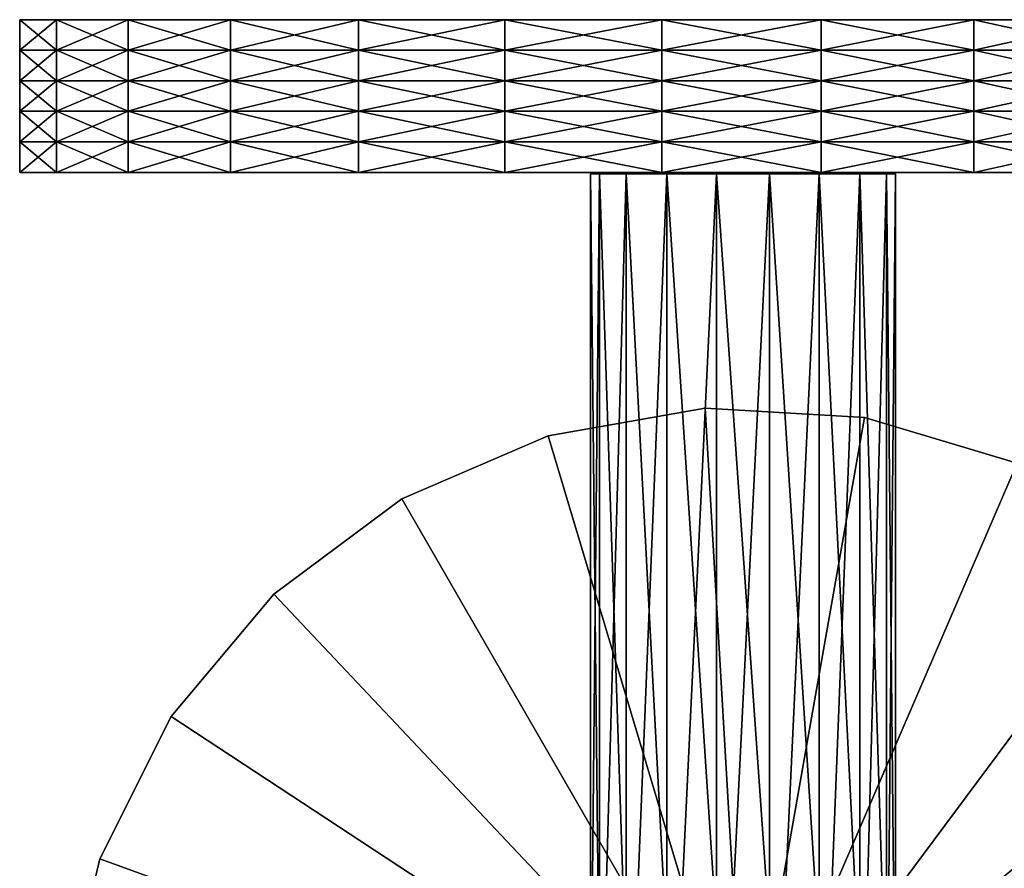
# Model space of a CAD drawing. Header units: centimetres. Extents: x -31.1 to -11.1, y -8 to 3.6.
# Tile 7 of 8: x -25.8 to -19.4, y -2 to 3.6. Entities that reach past the tile are written whole.
import ezdxf

# ---------------------------------------------------------------- set-up
doc = ezdxf.new("R2010")
doc.units = ezdxf.units.CM
doc.layers.add('MIRROR', color=7, linetype='Continuous', true_color=0xdf7fff)
doc.layers.add('TABIQUES', color=7, linetype='Continuous', true_color=0xe5a6d7)

msp = doc.modelspace()

# ---------------------------------------------------------------- meshes
at = {"layer": 'MIRROR'}
mesh = msp.add_polyface(dxfattribs=at)
corners = [(-20.1101, -3.3675, 91.678), (-20.1704, -3.0254, 91.678), (-20.344, -2.7247, 91.678), (-20.6101, -2.5014, 91.678), (-20.9364, -2.3826, 91.678), (-21.2837, -2.3826, 91.678), (-21.6101, -2.5014, 91.678), (-21.8761, -2.7247, 91.678), (-22.0498, -3.0254, 91.678), (-22.1101, -3.3675, 91.678), (-22.0498, -3.7095, 91.678), (-21.8761, -4.0102, 91.678), (-21.6101, -4.2335, 91.678), (-21.2837, -4.3523, 91.678), (-20.9364, -4.3523, 91.678), (-20.6101, -4.2335, 91.678), (-20.344, -4.0102, 91.678), (-20.1704, -3.7095, 91.678), (-20.11, -3.3675, 60.9609), (-20.1703, -3.0254, 61.3028), (-20.344, -2.7247, 61.6034), (-20.61, -2.5014, 61.8265), (-20.9364, -2.3827, 61.9452), (-21.2837, -2.3827, 61.9452), (-21.61, -2.5014, 61.8265), (-21.8761, -2.7247, 61.6034), (-22.0497, -3.0254, 61.3028), (-22.11, -3.3675, 60.9609), (-22.0497, -3.7095, 60.6191), (-21.8761, -4.0102, 60.3185), (-21.61, -4.2335, 60.0954), (-21.2837, -4.3523, 59.9766), (-20.9364, -4.3523, 59.9766), (-20.61, -4.2335, 60.0954), (-20.344, -4.0102, 60.3185), (-20.1703, -3.7095, 60.6191), (-20.11, 2.5621, 60.9578), (-20.1703, 2.5623, 61.2999), (-20.344, 2.5624, 61.6006), (-20.61, 2.5626, 61.8239), (-20.9364, 2.5626, 61.9426), (-21.2837, 2.5626, 61.9426), (-21.61, 2.5626, 61.8239), (-21.8761, 2.5624, 61.6006), (-22.0497, 2.5623, 61.2999), (-22.11, 2.5621, 60.9578), (-22.0497, 2.5619, 60.6158), (-21.8761, 2.5618, 60.315), (-21.61, 2.5617, 60.0918), (-21.2837, 2.5616, 59.973), (-20.9364, 2.5616, 59.973), (-20.61, 2.5617, 60.0918), (-20.344, 2.5618, 60.315), (-20.1703, 2.5619, 60.6158), (-20.1101, -3.3675, 108.8041), (-20.1704, -3.0254, 108.8041), (-20.3441, -2.7247, 108.8041), (-20.6101, -2.5014, 108.8041), (-20.9365, -2.3826, 108.8041), (-21.2837, -2.3826, 108.8041), (-21.6101, -2.5014, 108.8041), (-21.8761, -2.7247, 108.8041), (-22.0498, -3.0254, 108.8041), (-22.1101, -3.3675, 108.8041), (-22.0498, -3.7095, 108.8041), (-21.8761, -4.0102, 108.8041), (-21.6101, -4.2335, 108.8041), (-21.2837, -4.3523, 108.8041), (-20.9365, -4.3523, 108.8041), (-20.6101, -4.2335, 108.8041), (-20.3441, -4.0102, 108.8041), (-20.1704, -3.7095, 108.8041), (-20.11, -3.3675, 92.9759), (-20.1703, -3.0254, 92.9759), (-20.344, -2.7247, 92.9759), (-20.61, -2.5014, 92.9759), (-20.9364, -2.3826, 92.9759), (-21.2837, -2.3826, 92.9759), (-21.61, -2.5014, 92.9759), (-21.8761, -2.7247, 92.9759), (-22.0497, -3.0254, 92.9759), (-22.11, -3.3675, 92.9759), (-22.0497, -3.7095, 92.9759), (-21.8761, -4.0102, 92.9759), (-21.61, -4.2335, 92.9759), (-21.2837, -4.3523, 92.9759), (-20.9364, -4.3523, 92.9759), (-20.61, -4.2335, 92.9759), (-20.344, -4.0102, 92.9759), (-20.1703, -3.7095, 92.9759)]
mesh.append_faces([[corners[k] for k in face] for face in [(1, 2, 0), (53, 52, 36), (55, 56, 54), (89, 88, 72)]], dxfattribs={"vtx1": -1})
mesh.append_faces([[corners[k] for k in face] for face in [(2, 3, 0), (3, 4, 0), (4, 5, 0), (5, 6, 0), (6, 7, 0), (7, 8, 0), (8, 9, 0), (9, 10, 0), (10, 11, 0), (11, 12, 0), (12, 13, 0), (13, 14, 0), (14, 15, 0), (15, 16, 0), (39, 38, 36), (40, 39, 36), (41, 40, 36), (42, 41, 36), (43, 42, 36), (44, 43, 36), (45, 44, 36), (46, 45, 36), (47, 46, 36), (48, 47, 36), (49, 48, 36), (50, 49, 36), (51, 50, 36), (52, 51, 36), (56, 57, 54), (57, 58, 54), (58, 59, 54), (59, 60, 54), (60, 61, 54), (61, 62, 54), (62, 63, 54), (63, 64, 54), (64, 65, 54), (65, 66, 54), (66, 67, 54), (67, 68, 54), (68, 69, 54), (69, 70, 54), (75, 74, 72), (76, 75, 72), (77, 76, 72), (78, 77, 72), (79, 78, 72), (80, 79, 72), (81, 80, 72), (82, 81, 72), (83, 82, 72), (84, 83, 72), (85, 84, 72), (86, 85, 72), (87, 86, 72), (88, 87, 72)]], dxfattribs={"vtx1": -1, "vtx2": -1})
mesh.append_faces([[corners[k] for k in face] for face in [(0, 18, 19), (19, 1, 0), (1, 19, 20), (20, 2, 1), (2, 20, 21), (21, 3, 2), (3, 21, 22), (22, 4, 3), (4, 22, 23), (23, 5, 4), (5, 23, 24), (24, 6, 5), (6, 24, 25), (25, 7, 6), (7, 25, 26), (26, 8, 7), (8, 26, 27), (27, 9, 8), (9, 27, 28), (28, 10, 9), (10, 28, 29), (29, 11, 10), (11, 29, 30), (30, 12, 11), (12, 30, 31), (31, 13, 12), (13, 31, 32), (32, 14, 13), (14, 32, 33), (33, 15, 14), (15, 33, 34), (34, 16, 15), (16, 34, 35), (35, 17, 16), (17, 35, 18), (18, 0, 17), (18, 36, 37), (37, 19, 18), (19, 37, 38), (38, 20, 19), (20, 38, 39), (39, 21, 20), (21, 39, 40), (40, 22, 21), (22, 40, 41), (41, 23, 22), (23, 41, 42), (42, 24, 23), (24, 42, 43), (43, 25, 24), (25, 43, 44), (44, 26, 25), (26, 44, 45), (45, 27, 26), (27, 45, 46), (46, 28, 27), (28, 46, 47), (47, 29, 28), (29, 47, 48), (48, 30, 29), (30, 48, 49), (49, 31, 30), (31, 49, 50), (50, 32, 31), (32, 50, 51), (51, 33, 32), (33, 51, 52), (52, 34, 33), (34, 52, 53), (53, 35, 34), (35, 53, 36), (36, 18, 35), (16, 17, 0), (38, 37, 36), (54, 72, 73), (73, 55, 54), (55, 73, 74), (74, 56, 55), (56, 74, 75), (75, 57, 56), (57, 75, 76), (76, 58, 57), (58, 76, 77), (77, 59, 58), (59, 77, 78), (78, 60, 59), (60, 78, 79), (79, 61, 60), (61, 79, 80), (80, 62, 61), (62, 80, 81), (81, 63, 62), (63, 81, 82), (82, 64, 63), (64, 82, 83), (83, 65, 64), (65, 83, 84), (84, 66, 65), (66, 84, 85), (85, 67, 66), (67, 85, 86), (86, 68, 67), (68, 86, 87), (87, 69, 68), (69, 87, 88), (88, 70, 69), (70, 88, 89), (89, 71, 70), (71, 89, 72), (72, 54, 71), (70, 71, 54), (74, 73, 72)]], dxfattribs={"vtx2": -1})
at = {"layer": 'TABIQUES'}
mesh = msp.add_polyface(dxfattribs=at)
corners = [(-25.1399, 3.5721, 63.6234), (-25.6088, 3.5721, 62.6897), (-25.6088, 3.3721, 62.6897), (-25.8498, 3.3721, 61.673), (-25.8498, 3.5721, 61.673), (-25.8498, 3.3721, 60.6282), (-25.8498, 3.5721, 60.6282), (-25.6088, 3.3721, 59.6115), (-25.6088, 3.5721, 59.6115), (-25.1399, 3.3721, 58.6778), (-25.1399, 3.3721, 63.6234), (-25.6088, 3.1721, 62.6897), (-25.8498, 3.1721, 61.673), (-25.8498, 3.1721, 60.6282), (-25.6088, 3.1721, 59.6115), (-25.1399, 3.1721, 58.6778), (-25.1399, 3.1721, 63.6234), (-25.6088, 2.9721, 62.6897), (-25.8498, 2.9721, 61.673), (-25.8498, 2.9721, 60.6282), (-25.6088, 2.9721, 59.6115), (-25.1399, 2.9721, 58.6778), (-25.1399, 2.9721, 63.6234), (-25.6088, 2.7721, 62.6897), (-25.8498, 2.7721, 61.673), (-25.8498, 2.7721, 60.6282), (-25.6088, 2.7721, 59.6115), (-25.1399, 2.7721, 58.6778), (-25.1399, 2.7721, 63.6234), (-25.6088, 2.5721, 62.6897), (-25.8498, 2.5721, 61.673), (-25.8498, 2.5721, 60.6282), (-25.6088, 2.5721, 59.6115), (-25.1399, 2.5721, 58.6778)]
mesh.append_faces([[corners[k] for k in face] for face in [(1, 3, 2), (4, 5, 3), (6, 7, 5), (8, 9, 7), (2, 12, 11), (3, 13, 12), (5, 14, 13), (7, 15, 14), (11, 18, 17), (12, 19, 18), (13, 20, 19), (14, 21, 20), (17, 24, 23), (18, 25, 24), (19, 26, 25), (20, 27, 26), (23, 30, 29), (24, 31, 30), (25, 32, 31), (26, 33, 32)]], dxfattribs={"vtx0": -1})
mesh.append_faces([[corners[k] for k in face] for face in [(0, 1, 2), (1, 4, 3), (4, 6, 5), (6, 8, 7), (10, 2, 11), (2, 3, 12), (3, 5, 13), (5, 7, 14), (16, 11, 17), (11, 12, 18), (12, 13, 19), (13, 14, 20), (22, 17, 23), (17, 18, 24), (18, 19, 25), (19, 20, 26), (28, 23, 29), (23, 24, 30), (24, 25, 31), (25, 26, 32)]], dxfattribs={"vtx2": -1})
mesh = msp.add_polyface(dxfattribs=at)
corners = [(-21.3802, 3.5721, 61.1506), (-25.8498, 3.5721, 61.673), (-25.6088, 3.5721, 62.6897), (-25.8498, 3.5721, 60.6282), (-25.6088, 3.5721, 59.6115), (-23.6302, 3.5721, 65.0477), (-24.4683, 3.5721, 64.4238), (-24.4683, 3.3721, 64.4238), (-25.1399, 3.3721, 63.6234), (-25.1399, 3.5721, 63.6234), (-25.6088, 3.3721, 62.6897), (-25.1399, 3.5721, 58.6778), (-25.1399, 3.3721, 58.6778), (-24.4683, 3.3721, 57.8774), (-24.4683, 3.5721, 57.8774), (-23.6302, 3.3721, 65.0477), (-24.4683, 3.1721, 64.4238), (-25.1399, 3.1721, 63.6234), (-25.6088, 3.1721, 62.6897), (-25.6088, 3.3721, 59.6115), (-25.1399, 3.1721, 58.6778), (-24.4683, 3.1721, 57.8774), (-23.6302, 3.1721, 65.0477), (-24.4683, 2.9721, 64.4238), (-25.1399, 2.9721, 63.6234), (-25.6088, 2.9721, 62.6897), (-25.6088, 3.1721, 59.6115), (-25.1399, 2.9721, 58.6778), (-24.4683, 2.9721, 57.8774), (-23.6302, 2.9721, 65.0477), (-24.4683, 2.7721, 64.4238), (-25.1399, 2.7721, 63.6234), (-25.6088, 2.7721, 62.6897), (-25.6088, 2.9721, 59.6115), (-25.1399, 2.7721, 58.6778), (-24.4683, 2.7721, 57.8774), (-23.6302, 2.7721, 65.0477), (-24.4683, 2.5721, 64.4238), (-25.1399, 2.5721, 63.6234), (-25.6088, 2.5721, 62.6897), (-25.6088, 2.7721, 59.6115), (-25.1399, 2.5721, 58.6778), (-24.4683, 2.5721, 57.8774), (-21.3802, 2.5721, 61.1506), (-25.8498, 2.5721, 61.673), (-25.8498, 2.5721, 60.6282), (-25.6088, 2.5721, 59.6115)]
mesh.append_faces([[corners[k] for k in face] for face in [(6, 8, 7), (9, 10, 8), (11, 13, 12), (7, 17, 16), (8, 18, 17), (12, 21, 20), (16, 24, 23), (17, 25, 24), (20, 28, 27), (23, 31, 30), (24, 32, 31), (27, 35, 34), (30, 38, 37), (31, 39, 38), (34, 42, 41)]], dxfattribs={"vtx0": -1})
mesh.append_faces([[corners[k] for k in face] for face in [(0, 1, 2), (0, 3, 1), (0, 4, 3), (43, 39, 44), (43, 44, 45), (43, 45, 46)]], dxfattribs={"vtx0": -1, "vtx2": -1})
mesh.append_faces([[corners[k] for k in face] for face in [(5, 6, 7), (6, 9, 8), (4, 11, 12), (11, 14, 13), (15, 7, 16), (7, 8, 17), (19, 12, 20), (12, 13, 21), (22, 16, 23), (16, 17, 24), (26, 20, 27), (20, 21, 28), (29, 23, 30), (23, 24, 31), (33, 27, 34), (27, 28, 35), (36, 30, 37), (30, 31, 38), (40, 34, 41), (34, 35, 42)]], dxfattribs={"vtx2": -1})
mesh = msp.add_polyface(dxfattribs=at)
corners = [(-21.3802, 3.5721, 61.1506), (-24.4683, 3.5721, 64.4238), (-23.6302, 3.5721, 65.0477), (-25.1399, 3.5721, 63.6234), (-25.6088, 3.5721, 62.6897), (-25.1399, 3.5721, 58.6778), (-25.6088, 3.5721, 59.6115), (-24.4683, 3.5721, 57.8774), (-23.6302, 3.5721, 57.2535), (-22.6708, 3.5721, 65.4616), (-23.6302, 3.3721, 65.0477), (-22.6708, 3.3721, 65.4616), (-24.4683, 3.3721, 64.4238), (-23.6302, 3.3721, 57.2535), (-24.4683, 3.3721, 57.8774), (-22.6708, 3.3721, 56.8397), (-22.6708, 3.5721, 56.8397), (-23.6302, 3.1721, 65.0477), (-22.6708, 3.1721, 65.4616), (-24.4683, 3.1721, 64.4238), (-23.6302, 3.1721, 57.2535), (-24.4683, 3.1721, 57.8774), (-22.6708, 3.1721, 56.8397), (-23.6302, 2.9721, 65.0477), (-24.4683, 2.9721, 64.4238), (-23.6302, 2.9721, 57.2535), (-24.4683, 2.9721, 57.8774), (-22.6708, 2.9721, 56.8397), (-22.6708, 2.9721, 65.4616), (-23.6302, 2.7721, 65.0477), (-24.4683, 2.7721, 64.4238), (-23.6302, 2.7721, 57.2535), (-24.4683, 2.7721, 57.8774), (-22.6708, 2.7721, 56.8397), (-22.6708, 2.7721, 65.4616), (-23.6302, 2.5721, 65.0477), (-24.4683, 2.5721, 64.4238), (-23.6302, 2.5721, 57.2535), (-24.4683, 2.5721, 57.8774), (-22.6708, 2.5721, 56.8397), (-21.3802, 2.5721, 61.1506), (-25.1399, 2.5721, 63.6234), (-25.6088, 2.5721, 62.6897), (-25.6088, 2.5721, 59.6115), (-25.1399, 2.5721, 58.6778)]
mesh.append_faces([[corners[k] for k in face] for face in [(9, 10, 11), (2, 12, 10), (7, 13, 14), (8, 15, 13), (11, 17, 18), (10, 19, 17), (14, 20, 21), (13, 22, 20), (17, 24, 23), (21, 25, 26), (20, 27, 25), (23, 30, 29), (26, 31, 32), (25, 33, 31), (29, 36, 35), (32, 37, 38), (31, 39, 37)]], dxfattribs={"vtx0": -1})
mesh.append_faces([[corners[k] for k in face] for face in [(0, 1, 2), (0, 3, 1), (0, 4, 3), (0, 5, 6), (0, 7, 5), (0, 8, 7), (40, 35, 36), (40, 36, 41), (40, 41, 42), (40, 43, 44), (40, 44, 38), (40, 38, 37)]], dxfattribs={"vtx0": -1, "vtx2": -1})
mesh.append_faces([[corners[k] for k in face] for face in [(9, 2, 10), (7, 8, 13), (8, 16, 15), (11, 10, 17), (14, 13, 20), (18, 17, 23), (21, 20, 25), (28, 23, 29), (26, 25, 31), (34, 29, 35), (32, 31, 37)]], dxfattribs={"vtx2": -1})
mesh = msp.add_polyface(dxfattribs=at)
corners = [(-21.3802, 3.5721, 61.1506), (-22.6708, 3.5721, 65.4616), (-21.6418, 3.5721, 65.643), (-23.6302, 3.5721, 65.0477), (-22.6708, 3.5721, 56.8397), (-23.6302, 3.5721, 57.2535), (-21.6418, 3.5721, 56.6582), (-20.5988, 3.5721, 65.5823), (-21.6418, 3.3721, 65.643), (-22.6708, 3.3721, 65.4616), (-21.6418, 3.3721, 56.6582), (-22.6708, 3.3721, 56.8397), (-20.5988, 3.3721, 56.719), (-22.6708, 3.1721, 65.4616), (-21.6418, 3.1721, 65.643), (-23.6302, 3.3721, 57.2535), (-22.6708, 3.1721, 56.8397), (-21.6418, 3.1721, 56.6582), (-20.5988, 3.1721, 56.719), (-22.6708, 2.9721, 65.4616), (-21.6418, 2.9721, 65.643), (-23.6302, 2.9721, 65.0477), (-23.6302, 3.1721, 57.2535), (-22.6708, 2.9721, 56.8397), (-21.6418, 2.9721, 56.6582), (-20.5988, 2.9721, 56.719), (-22.6708, 2.7721, 65.4616), (-21.6418, 2.7721, 65.643), (-23.6302, 2.7721, 65.0477), (-23.6302, 2.9721, 57.2535), (-22.6708, 2.7721, 56.8397), (-21.6418, 2.7721, 56.6582), (-20.5988, 2.7721, 56.719), (-22.6708, 2.5721, 65.4616), (-21.6418, 2.5721, 65.643), (-23.6302, 2.5721, 65.0477), (-23.6302, 2.7721, 57.2535), (-22.6708, 2.5721, 56.8397), (-21.6418, 2.5721, 56.6582), (-20.5988, 2.5721, 56.719), (-21.3802, 2.5721, 61.1506), (-23.6302, 2.5721, 57.2535)]
mesh.append_faces([[corners[k] for k in face] for face in [(2, 9, 8), (4, 10, 11), (6, 12, 10), (8, 13, 14), (11, 17, 16), (10, 18, 17), (14, 19, 20), (13, 21, 19), (16, 24, 23), (17, 25, 24), (20, 26, 27), (19, 28, 26), (23, 31, 30), (24, 32, 31), (27, 33, 34), (26, 35, 33), (30, 38, 37), (31, 39, 38)]], dxfattribs={"vtx0": -1})
mesh.append_faces([[corners[k] for k in face] for face in [(0, 1, 2), (0, 3, 1), (0, 4, 5), (0, 6, 4), (40, 34, 33), (40, 33, 35), (40, 41, 37), (40, 37, 38)]], dxfattribs={"vtx0": -1, "vtx2": -1})
mesh.append_faces([[corners[k] for k in face] for face in [(7, 2, 8), (2, 1, 9), (4, 6, 10), (8, 9, 13), (15, 11, 16), (11, 10, 17), (14, 13, 19), (22, 16, 23), (16, 17, 24), (20, 19, 26), (29, 23, 30), (23, 24, 31), (27, 26, 33), (36, 30, 37), (30, 31, 38)]], dxfattribs={"vtx2": -1})
mesh = msp.add_polyface(dxfattribs=at)
corners = [(-21.3802, 3.5721, 61.1506), (-20.5988, 3.5721, 65.5823), (-19.5978, 3.5721, 65.2826), (-21.6418, 3.5721, 65.643), (-20.5988, 3.5721, 56.719), (-21.6418, 3.5721, 56.6582), (-19.5978, 3.5721, 57.0186), (-20.5988, 3.3721, 65.5823), (-19.5978, 3.3721, 65.2826), (-21.6418, 3.3721, 65.643), (-20.5988, 3.3721, 56.719), (-19.5978, 3.3721, 57.0186), (-20.5988, 3.1721, 65.5823), (-19.5978, 3.1721, 65.2826), (-21.6418, 3.1721, 65.643), (-21.6418, 3.3721, 56.6582), (-20.5988, 3.1721, 56.719), (-19.5978, 3.1721, 57.0186), (-20.5988, 2.9721, 65.5823), (-19.5978, 2.9721, 65.2826), (-21.6418, 2.9721, 65.643), (-21.6418, 3.1721, 56.6582), (-20.5988, 2.9721, 56.719), (-19.5978, 2.9721, 57.0186), (-20.5988, 2.7721, 65.5823), (-21.6418, 2.7721, 65.643), (-21.6418, 2.9721, 56.6582), (-20.5988, 2.7721, 56.719), (-19.5978, 2.7721, 57.0186), (-19.5978, 2.7721, 65.2826), (-20.5988, 2.5721, 65.5823), (-21.6418, 2.5721, 65.643), (-21.6418, 2.7721, 56.6582), (-20.5988, 2.5721, 56.719), (-19.5978, 2.5721, 57.0186), (-21.3802, 2.5721, 61.1506), (-19.5978, 2.5721, 65.2826), (-21.6418, 2.5721, 56.6582)]
mesh.append_faces([[corners[k] for k in face] for face in [(2, 7, 8), (1, 9, 7), (4, 11, 10), (8, 12, 13), (7, 14, 12), (10, 17, 16), (13, 18, 19), (12, 20, 18), (16, 23, 22), (18, 25, 24), (22, 28, 27), (24, 31, 30), (27, 34, 33)]], dxfattribs={"vtx0": -1})
mesh.append_faces([[corners[k] for k in face] for face in [(0, 1, 2), (0, 3, 1), (0, 4, 5), (0, 6, 4), (35, 36, 30), (35, 30, 31), (35, 37, 33), (35, 33, 34)]], dxfattribs={"vtx0": -1, "vtx2": -1})
mesh.append_faces([[corners[k] for k in face] for face in [(2, 1, 7), (5, 4, 10), (4, 6, 11), (8, 7, 12), (7, 9, 14), (15, 10, 16), (10, 11, 17), (13, 12, 18), (12, 14, 20), (21, 16, 22), (16, 17, 23), (19, 18, 24), (18, 20, 25), (26, 22, 27), (22, 23, 28), (29, 24, 30), (24, 25, 31), (32, 27, 33), (27, 28, 34)]], dxfattribs={"vtx2": -1})
mesh = msp.add_polyface(dxfattribs=at)
corners = [(-21.3802, 3.5721, 61.1506), (-17.3588, 3.5721, 63.1702), (-17.0015, 3.5721, 62.1884), (-17.933, 3.5721, 64.0432), (-18.693, 3.5721, 64.7602), (-19.5978, 3.5721, 65.2826), (-18.693, 3.5721, 57.5411), (-19.5978, 3.5721, 57.0186), (-17.933, 3.5721, 58.2581), (-17.3588, 3.5721, 59.131), (-17.0015, 3.5721, 60.1128), (-19.5978, 3.3721, 65.2826), (-18.693, 3.3721, 64.7602), (-18.693, 3.3721, 57.5411), (-19.5978, 3.3721, 57.0186), (-17.933, 3.3721, 58.2581), (-19.5978, 3.1721, 65.2826), (-18.693, 3.1721, 64.7602), (-18.693, 3.1721, 57.5411), (-19.5978, 3.1721, 57.0186), (-17.933, 3.1721, 58.2581), (-19.5978, 2.9721, 65.2826), (-18.693, 2.9721, 64.7602), (-18.693, 2.9721, 57.5411), (-19.5978, 2.9721, 57.0186), (-17.933, 2.9721, 58.2581), (-19.5978, 2.7721, 65.2826), (-18.693, 2.7721, 64.7602), (-20.5988, 2.7721, 65.5823), (-18.693, 2.7721, 57.5411), (-19.5978, 2.7721, 57.0186), (-19.5978, 2.5721, 65.2826), (-18.693, 2.5721, 64.7602), (-20.5988, 2.5721, 65.5823), (-18.693, 2.5721, 57.5411), (-19.5978, 2.5721, 57.0186), (-21.3802, 2.5721, 61.1506), (-17.0015, 2.5721, 62.1884), (-17.3588, 2.5721, 63.1702), (-17.933, 2.5721, 64.0432), (-17.933, 2.5721, 58.2581), (-17.3588, 2.5721, 59.131), (-17.0015, 2.5721, 60.1128)]
mesh.append_faces([[corners[k] for k in face] for face in [(4, 11, 12), (7, 13, 14), (6, 15, 13), (12, 16, 17), (14, 18, 19), (13, 20, 18), (17, 21, 22), (19, 23, 24), (18, 25, 23), (22, 26, 27), (21, 28, 26), (24, 29, 30), (27, 31, 32), (26, 33, 31), (30, 34, 35)]], dxfattribs={"vtx0": -1})
mesh.append_faces([[corners[k] for k in face] for face in [(0, 1, 2), (0, 3, 1), (0, 4, 3), (0, 5, 4), (0, 6, 7), (0, 8, 6), (0, 9, 8), (0, 10, 9), (36, 37, 38), (36, 38, 39), (36, 39, 32), (36, 32, 31), (36, 35, 34), (36, 34, 40), (36, 40, 41), (36, 41, 42)]], dxfattribs={"vtx0": -1, "vtx2": -1})
mesh.append_faces([[corners[k] for k in face] for face in [(4, 5, 11), (7, 6, 13), (12, 11, 16), (14, 13, 18), (17, 16, 21), (19, 18, 23), (22, 21, 26), (24, 23, 29), (27, 26, 31), (30, 29, 34)]], dxfattribs={"vtx2": -1})
mesh = msp.add_polyface(dxfattribs=at)
corners = [(-21.3802, 3.5721, 61.1506), (-17.0015, 3.5721, 62.1884), (-16.8802, 3.5721, 61.1506), (-17.0015, 3.5721, 60.1128), (-17.3588, 3.5721, 63.1702), (-17.933, 3.3721, 64.0432), (-17.3588, 3.3721, 63.1702), (-17.933, 3.5721, 64.0432), (-18.693, 3.3721, 64.7602), (-18.693, 3.5721, 64.7602), (-18.693, 3.5721, 57.5411), (-17.933, 3.5721, 58.2581), (-17.933, 3.3721, 58.2581), (-17.3588, 3.3721, 59.131), (-17.3588, 3.5721, 59.131), (-17.933, 3.1721, 64.0432), (-17.3588, 3.1721, 63.1702), (-18.693, 3.1721, 64.7602), (-18.693, 3.3721, 57.5411), (-17.933, 3.1721, 58.2581), (-17.3588, 3.1721, 59.131), (-17.933, 2.9721, 64.0432), (-17.3588, 2.9721, 63.1702), (-18.693, 2.9721, 64.7602), (-18.693, 3.1721, 57.5411), (-17.933, 2.9721, 58.2581), (-17.3588, 2.9721, 59.131), (-17.933, 2.7721, 64.0432), (-17.3588, 2.7721, 63.1702), (-18.693, 2.7721, 64.7602), (-18.693, 2.9721, 57.5411), (-17.933, 2.7721, 58.2581), (-18.693, 2.7721, 57.5411), (-17.3588, 2.7721, 59.131), (-17.933, 2.5721, 64.0432), (-18.693, 2.5721, 64.7602), (-17.933, 2.5721, 58.2581), (-18.693, 2.5721, 57.5411), (-17.3588, 2.5721, 59.131), (-21.3802, 2.5721, 61.1506), (-16.8802, 2.5721, 61.1506), (-17.0015, 2.5721, 62.1884), (-17.0015, 2.5721, 60.1128)]
mesh.append_faces([[corners[k] for k in face] for face in [(4, 5, 6), (7, 8, 5), (11, 13, 12), (6, 15, 16), (5, 17, 15), (12, 20, 19), (16, 21, 22), (15, 23, 21), (19, 26, 25), (22, 27, 28), (21, 29, 27), (30, 31, 32), (25, 33, 31), (27, 35, 34), (32, 36, 37), (31, 38, 36)]], dxfattribs={"vtx0": -1})
mesh.append_faces([[corners[k] for k in face] for face in [(0, 1, 2), (0, 2, 3), (39, 40, 41), (39, 42, 40)]], dxfattribs={"vtx0": -1, "vtx2": -1})
mesh.append_faces([[corners[k] for k in face] for face in [(4, 7, 5), (7, 9, 8), (10, 11, 12), (11, 14, 13), (6, 5, 15), (5, 8, 17), (18, 12, 19), (12, 13, 20), (16, 15, 21), (15, 17, 23), (24, 19, 25), (19, 20, 26), (22, 21, 27), (21, 23, 29), (30, 25, 31), (25, 26, 33), (28, 27, 34), (27, 29, 35), (32, 31, 36), (31, 33, 38)]], dxfattribs={"vtx2": -1})
mesh = msp.add_polyface(dxfattribs=at)
corners = [(-21.0964, -3.4645, 290.1648), (-24.8561, -0.9917, 290.1648), (-25.325, -1.9254, 290.1648), (-24.1845, -0.1913, 290.1648), (-23.3464, 0.4326, 290.1648), (-22.387, 0.8465, 290.1648), (-21.358, 1.0279, 290.1648), (-23.3464, 0.4326, 289.9648), (-22.387, 0.8465, 289.9648), (-21.358, 1.0279, 289.9648), (-20.315, 0.9671, 289.9648), (-24.1845, -0.1913, 289.9648), (-23.3464, 0.4326, 289.7648), (-22.387, 0.8465, 289.7648), (-21.358, 1.0279, 289.7648), (-20.315, 0.9671, 289.7648), (-24.1845, -0.1913, 289.7648), (-23.3464, 0.4326, 289.5648), (-24.1845, -0.1913, 289.5648), (-22.387, 0.8465, 289.5648), (-21.358, 1.0279, 289.5648), (-20.315, 0.9671, 289.5648), (-23.3464, 0.4326, 289.3648), (-24.1845, -0.1913, 289.3648), (-22.387, 0.8465, 289.3648), (-21.358, 1.0279, 289.3648), (-23.3464, 0.4326, 289.1648), (-24.1845, -0.1913, 289.1648), (-22.387, 0.8465, 289.1648), (-21.358, 1.0279, 289.1648), (-21.0964, -3.4645, 289.1648), (-25.325, -1.9254, 289.1648), (-24.8561, -0.9917, 289.1648)]
mesh.append_faces([[corners[k] for k in face] for face in [(4, 8, 7), (5, 9, 8), (6, 10, 9), (7, 13, 12), (8, 14, 13), (9, 15, 14), (16, 17, 18), (12, 19, 17), (13, 20, 19), (14, 21, 20), (18, 22, 23), (17, 24, 22), (19, 25, 24), (23, 26, 27), (22, 28, 26), (24, 29, 28)]], dxfattribs={"vtx0": -1})
mesh.append_faces([[corners[k] for k in face] for face in [(0, 1, 2), (0, 3, 1), (0, 4, 3), (0, 5, 4), (0, 6, 5), (30, 31, 32), (30, 32, 27), (30, 27, 26), (30, 26, 28), (30, 28, 29)]], dxfattribs={"vtx0": -1, "vtx2": -1})
mesh.append_faces([[corners[k] for k in face] for face in [(3, 4, 7), (4, 5, 8), (5, 6, 9), (11, 7, 12), (7, 8, 13), (8, 9, 14), (16, 12, 17), (12, 13, 19), (13, 14, 20), (18, 17, 22), (17, 19, 24), (19, 20, 25), (23, 22, 26), (22, 24, 28), (24, 25, 29)]], dxfattribs={"vtx2": -1})
mesh = msp.add_polyface(dxfattribs=at)
corners = [(-21.0964, -3.4645, 290.1648), (-20.315, 0.9671, 290.1648), (-21.358, 1.0279, 290.1648), (-19.314, 0.6675, 290.1648), (-18.4092, 0.1451, 290.1648), (-17.6492, -0.5719, 290.1648), (-17.075, -1.4449, 290.1648), (-16.7177, -2.4267, 290.1648), (-20.315, 0.9671, 289.9648), (-19.314, 0.6675, 289.9648), (-18.4092, 0.1451, 289.9648), (-17.6492, -0.5719, 289.9648), (-21.358, 1.0279, 289.9648), (-20.315, 0.9671, 289.7648), (-19.314, 0.6675, 289.7648), (-18.4092, 0.1451, 289.7648), (-21.358, 1.0279, 289.7648), (-20.315, 0.9671, 289.5648), (-19.314, 0.6675, 289.5648), (-18.4092, 0.1451, 289.5648), (-21.358, 1.0279, 289.5648), (-20.315, 0.9671, 289.3648), (-21.358, 1.0279, 289.3648), (-19.314, 0.6675, 289.3648), (-18.4092, 0.1451, 289.3648), (-20.315, 0.9671, 289.1648), (-21.358, 1.0279, 289.1648), (-19.314, 0.6675, 289.1648), (-18.4092, 0.1451, 289.1648), (-21.0964, -3.4645, 289.1648), (-17.6492, -0.5719, 289.1648), (-17.075, -1.4449, 289.1648), (-16.7177, -2.4267, 289.1648)]
mesh.append_faces([[corners[k] for k in face] for face in [(1, 9, 8), (3, 10, 9), (4, 11, 10), (8, 14, 13), (9, 15, 14), (13, 18, 17), (14, 19, 18), (20, 21, 22), (17, 23, 21), (18, 24, 23), (22, 25, 26), (21, 27, 25), (23, 28, 27)]], dxfattribs={"vtx0": -1})
mesh.append_faces([[corners[k] for k in face] for face in [(0, 1, 2), (0, 3, 1), (0, 4, 3), (0, 5, 4), (0, 6, 5), (0, 7, 6), (29, 26, 25), (29, 25, 27), (29, 27, 28), (29, 28, 30), (29, 30, 31), (29, 31, 32)]], dxfattribs={"vtx0": -1, "vtx2": -1})
mesh.append_faces([[corners[k] for k in face] for face in [(2, 1, 8), (1, 3, 9), (3, 4, 10), (12, 8, 13), (8, 9, 14), (9, 10, 15), (16, 13, 17), (13, 14, 18), (14, 15, 19), (20, 17, 21), (17, 18, 23), (18, 19, 24), (22, 21, 25), (21, 23, 27), (23, 24, 28)]], dxfattribs={"vtx2": -1})
mesh = msp.add_polyface(dxfattribs=at)
corners = [(-21.0964, -3.4645, 290.1648), (-25.325, -1.9254, 290.1648), (-25.5659, -2.9421, 290.1648), (-25.5659, -3.9869, 290.1648), (-25.5659, -2.9421, 289.9648), (-25.325, -1.9254, 289.9648), (-24.8561, -0.9917, 289.9648), (-24.8561, -0.9917, 290.1648), (-24.1845, -0.1913, 289.9648), (-24.1845, -0.1913, 290.1648), (-23.3464, 0.4326, 289.9648), (-25.5659, -3.9869, 289.9648), (-25.5659, -2.9421, 289.7648), (-25.325, -1.9254, 289.7648), (-24.8561, -0.9917, 289.7648), (-24.1845, -0.1913, 289.7648), (-23.3464, 0.4326, 289.7648), (-25.5659, -3.9869, 289.7648), (-25.5659, -2.9421, 289.5648), (-25.325, -1.9254, 289.5648), (-24.8561, -0.9917, 289.5648), (-24.1845, -0.1913, 289.5648), (-25.5659, -3.9869, 289.5648), (-25.5659, -2.9421, 289.3648), (-25.325, -1.9254, 289.3648), (-24.8561, -0.9917, 289.3648), (-24.1845, -0.1913, 289.3648), (-25.5659, -3.9869, 289.3648), (-25.5659, -2.9421, 289.1648), (-25.325, -1.9254, 289.1648), (-24.8561, -0.9917, 289.1648), (-24.1845, -0.1913, 289.1648), (-21.0964, -3.4645, 289.1648), (-25.5659, -3.9869, 289.1648)]
mesh.append_faces([[corners[k] for k in face] for face in [(2, 5, 4), (1, 6, 5), (7, 8, 6), (9, 10, 8), (4, 13, 12), (5, 14, 13), (6, 15, 14), (8, 16, 15), (12, 19, 18), (13, 20, 19), (14, 21, 20), (18, 24, 23), (19, 25, 24), (20, 26, 25), (23, 29, 28), (24, 30, 29), (25, 31, 30)]], dxfattribs={"vtx0": -1})
mesh.append_faces([[corners[k] for k in face] for face in [(0, 1, 2), (32, 33, 28), (32, 28, 29)]], dxfattribs={"vtx0": -1, "vtx2": -1})
mesh.append_faces([[corners[k] for k in face] for face in [(3, 2, 4), (2, 1, 5), (1, 7, 6), (7, 9, 8), (11, 4, 12), (4, 5, 13), (5, 6, 14), (6, 8, 15), (17, 12, 18), (12, 13, 19), (13, 14, 20), (14, 15, 21), (22, 18, 23), (18, 19, 24), (19, 20, 25), (20, 21, 26), (27, 23, 28), (23, 24, 29), (24, 25, 30), (25, 26, 31)]], dxfattribs={"vtx2": -1})
mesh = msp.add_polyface(dxfattribs=at)
corners = [(-21.0964, -3.4645, 290.1648), (-16.5964, -3.4645, 290.1648), (-16.7177, -2.4267, 290.1648), (-18.4092, 0.1451, 290.1648), (-17.6492, -0.5719, 290.1648), (-17.6492, -0.5719, 289.9648), (-17.075, -1.4449, 289.9648), (-17.075, -1.4449, 290.1648), (-16.7177, -2.4267, 289.9648), (-16.5964, -3.4645, 289.9648), (-18.4092, 0.1451, 289.9648), (-17.6492, -0.5719, 289.7648), (-18.4092, 0.1451, 289.7648), (-17.075, -1.4449, 289.7648), (-16.7177, -2.4267, 289.7648), (-16.5964, -3.4645, 289.7648), (-17.6492, -0.5719, 289.5648), (-18.4092, 0.1451, 289.5648), (-17.075, -1.4449, 289.5648), (-16.7177, -2.4267, 289.5648), (-16.5964, -3.4645, 289.5648), (-17.6492, -0.5719, 289.3648), (-18.4092, 0.1451, 289.3648), (-17.075, -1.4449, 289.3648), (-16.7177, -2.4267, 289.3648), (-16.5964, -3.4645, 289.3648), (-17.6492, -0.5719, 289.1648), (-18.4092, 0.1451, 289.1648), (-17.075, -1.4449, 289.1648), (-16.7177, -2.4267, 289.1648), (-16.5964, -3.4645, 289.1648), (-21.0964, -3.4645, 289.1648)]
mesh.append_faces([[corners[k] for k in face] for face in [(4, 6, 5), (7, 8, 6), (2, 9, 8), (10, 11, 12), (5, 13, 11), (6, 14, 13), (8, 15, 14), (12, 16, 17), (11, 18, 16), (13, 19, 18), (14, 20, 19), (17, 21, 22), (16, 23, 21), (18, 24, 23), (19, 25, 24), (22, 26, 27), (21, 28, 26), (23, 29, 28), (24, 30, 29)]], dxfattribs={"vtx0": -1})
mesh.append_faces([[corners[k] for k in face] for face in [(0, 1, 2), (31, 29, 30)]], dxfattribs={"vtx0": -1, "vtx2": -1})
mesh.append_faces([[corners[k] for k in face] for face in [(3, 4, 5), (4, 7, 6), (7, 2, 8), (2, 1, 9), (10, 5, 11), (5, 6, 13), (6, 8, 14), (8, 9, 15), (12, 11, 16), (11, 13, 18), (13, 14, 19), (14, 15, 20), (17, 16, 21), (16, 18, 23), (18, 19, 24), (19, 20, 25), (22, 21, 26), (21, 23, 28), (23, 24, 29), (24, 25, 30)]], dxfattribs={"vtx2": -1})

doc.saveas('drawing.dxf')
